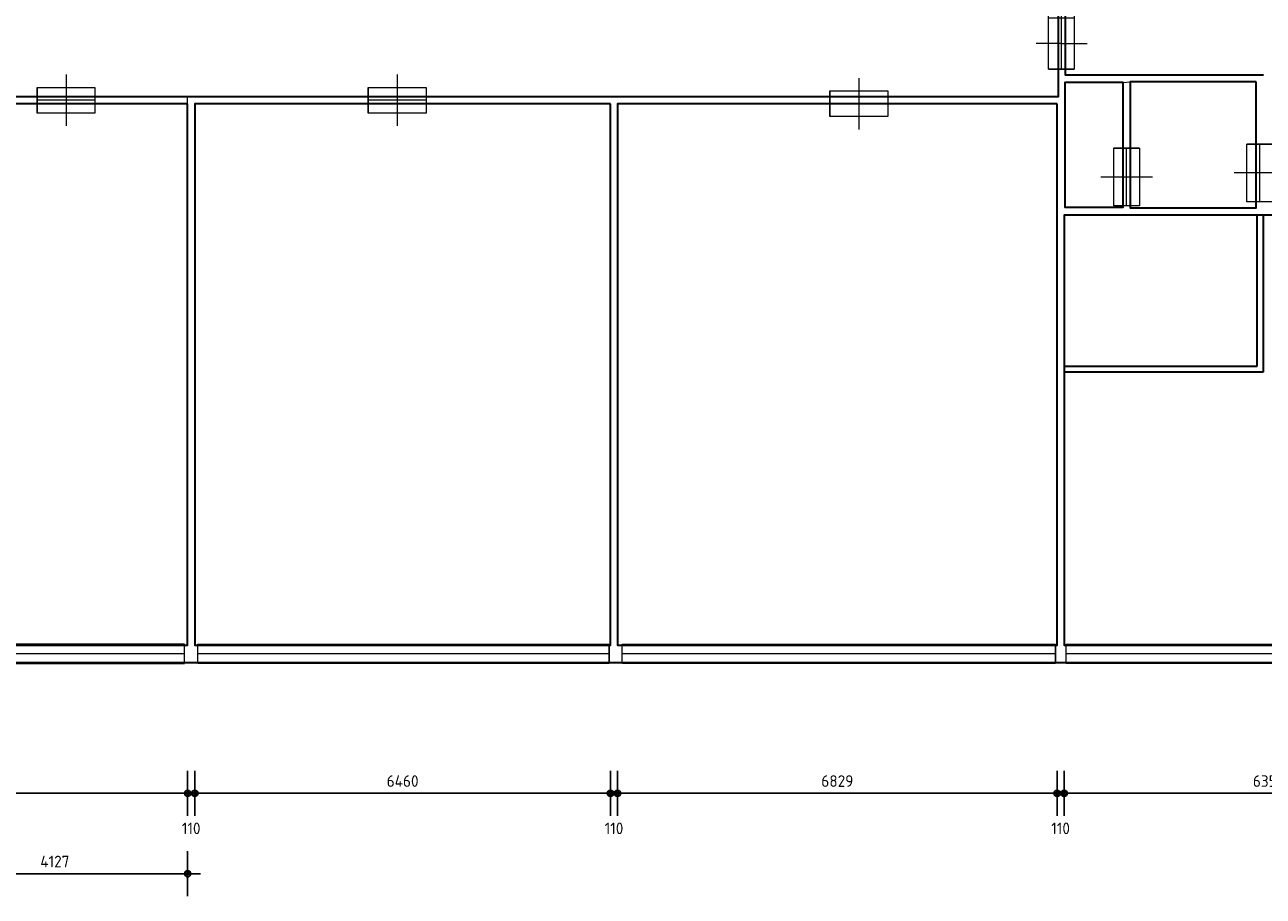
# Model space of a CAD drawing. Header units: millimetres. Extents: x 362177 to 5000048, y 157834 to 733119.
# Tile 117 of 152: x 648574 to 667817, y 624460 to 638006. Entities that reach past the tile are written whole.
import ezdxf

# ---------------------------------------------------------------- set-up
doc = ezdxf.new("R2010")
doc.units = ezdxf.units.MM
doc.layers.get('DEFPOINTS').update_dxf_attribs({"color": 255})
doc.layers.add('A--M$1A-_F123-', color=1, linetype='Continuous')
doc.layers.add('A--T$1A-_F123-_0_18MM', color=1, linetype='Continuous')
for name, color, linetype, lineweight in [('schets', 1, 'Continuous', 0), ('X-L21_C_buitenwanden', 7, 'Continuous', 30), ('X-L28_C_eiland bouwlaag', 7, 'Continuous', 30), ('X-L31_C_buitenwandopening', 1, 'Continuous', 5), ('X-L32_C_binnenwandopeningen', 3, 'Continuous', 5)]:
    doc.layers.add(name, color=color, linetype=linetype, lineweight=lineweight)
doc.styles.add('ALFA-0_18', font='iso3098.shx', dxfattribs={"height": 180})
doc.dimstyles.new('ALFA-0_18', dxfattribs={"dimscale": 100, "dimtxt": 0.18, "dimasz": 1, "dimexe": 1.25, "dimexo": 0.625, "dimgap": 1, "dimtad": 1, "dimdec": 0, "dimzin": 0, "dimdsep": 46, "dimtxsty": 'ALFA-0_18', "dimblk": 'diminfradot', "dimblk1": 'diminfradot', "dimblk2": 'diminfradot', "dimsah": 1, "dimcen": 2.5, "dimse1": 1, "dimse2": 1, "dimclrd": 141, "dimclrt": 1, "dimadec": 0, "dimazin": 0, "dimtfac": 1, "dimtmove": 2, "dimatfit": 3, "dimldrblk": 'diminfrapyl', "dimfxl": 1, "dimtolj": 1, "dimtzin": 0, "dimarcsym": 0})

# ---------------------------------------------------------------- blocks, each defined once
blk = doc.blocks.new('204_9')
blk.add_lwpolyline([(0, 0.238), (10, 0.238), (10, -0.238), (0, -0.238)], close=True)
at = {"layer": 'X-L31_C_buitenwandopening', "color": 1, "linetype": 'Continuous', "lineweight": 0}
for p, q in [((0, -0.238), (0, 0.238)), ((0, 0), (10, 0)), ((10, -0.238), (10, 0.238))]:
    blk.add_line(p, q, dxfattribs=at)
blk = doc.blocks.new('204_10')
blk.add_lwpolyline([(0, -0.235), (10, -0.235), (10, 0.235), (0, 0.235)], close=True)
at = {"layer": 'X-L31_C_buitenwandopening', "color": 1, "linetype": 'Continuous', "lineweight": 0}
for p, q in [((0, -0.235), (0, 0.235)), ((0, 0), (10, 0)), ((10, -0.235), (10, 0.235))]:
    blk.add_line(p, q, dxfattribs=at)
blk = doc.blocks.new('204_11')
blk.add_lwpolyline([(0, -0.223), (10, -0.223), (10, 0.223), (0, 0.223)], close=True)
at = {"layer": 'X-L31_C_buitenwandopening', "color": 1, "linetype": 'Continuous', "lineweight": 0}
for p, q in [((0, -0.223), (0, 0.223)), ((0, 0), (10, 0)), ((10, -0.223), (10, 0.223))]:
    blk.add_line(p, q, dxfattribs=at)
blk = doc.blocks.new('204_12')
blk.add_lwpolyline([(0, -0.24), (9.999, -0.24), (9.999, 0.24), (0, 0.24)], close=True)
at = {"layer": 'X-L31_C_buitenwandopening', "color": 1, "linetype": 'Continuous', "lineweight": 0}
for p, q in [((0, -0.24), (0, 0.24)), ((0, 0), (9.999, 0)), ((9.999, -0.24), (9.999, 0.24))]:
    blk.add_line(p, q, dxfattribs=at)
blk = doc.blocks.new('202')
at = {"linetype": 'Continuous', "lineweight": 0}
for p, q in [((4.5, 0), (4.5, 4)), ((0, -2), (0, 2)), ((9, -2), (9, 2)), ((0, 0), (9, 0)), ((4.5, -4), (4.5, 0))]:
    blk.add_line(p, q, dxfattribs=at)
blk.add_lwpolyline([(0, 2), (9, 2), (9, -2), (0, -2)], close=True)
blk = doc.blocks.new('205_9')
blk.add_lwpolyline([(0, 1.11), (9, 1.11), (9, -1.13), (0, -1.13)], close=True)
at = {"layer": 'X-L32_C_binnenwandopeningen', "linetype": 'Continuous', "lineweight": 0}
for p, q in [((2.25, -0.01), (2.25, 2.23)), ((6.75, -0.01), (6.75, 2.23)), ((0, -1.15), (0, 1.11)), ((4.5, -1.14), (4.5, 1.12)), ((4.5, -1.14), (4.5, 1.12)), ((9, -1.13), (9, 1.11)), ((2.25, 0.02), (2.25, -2.22)), ((6.75, 0.02), (6.75, -2.22)), ((9, -0.01), (0, -0.01))]:
    blk.add_line(p, q, dxfattribs=at)
blk = doc.blocks.new('diminfradot')
at = {"color": 0}
for p, q in [((0, -3.5), (0, 3.5)), ((-2, 0), (2, 0))]:
    blk.add_line(p, q, dxfattribs=at)
for radius in [0.5, 0.25]:
    blk.add_circle((0, 0), radius, dxfattribs=at)
blk = doc.blocks.new('*D1034')
at = {"layer": 'A--M$1A-_F123-', "color": 141, "lineweight": -2, "transparency": 16777216}
blk.add_line((644847, 626060), (651005, 626060), dxfattribs=at)
at = {"layer": 'DEFPOINTS', "color": 0, "transparency": 16777216}
for p in [(651105, 628362), (644747, 628092), (651105, 626060)]:
    blk.add_point(p, dxfattribs=at)
at = {"layer": 'A--M$1A-_F123-', "color": 141, "lineweight": -2, "transparency": 16777216, "xscale": 100, "yscale": 100, "zscale": 100, "rotation": 180}
blk.add_blockref('diminfradot', (644747, 626060), dxfattribs=at)
at = {"layer": 'A--M$1A-_F123-', "color": 141, "lineweight": -2, "transparency": 16777216, "xscale": 100, "yscale": 100, "zscale": 100}
blk.add_blockref('diminfradot', (651105, 626060), dxfattribs=at)
at = {"layer": 'A--M$1A-_F123-', "color": 1, "transparency": 16777216, "insert": (647926, 626250), "char_height": 180, "attachment_point": 5, "style": 'ALFA-0_18'}
blk.add_mtext('\\A1;6358', dxfattribs=at)
blk = doc.blocks.new('diminfrapyl')
at = {"color": 0}
blk.add_solid([(0, 0), (-4, 0.7), (-4, -0.7)], dxfattribs=at)
blk = doc.blocks.new('*D1035')
at = {"layer": 'A--M$1A-_F123-', "color": 141, "lineweight": -2, "transparency": 16777216}
for p, q in [((651005, 626060), (650905, 626060)), ((651105, 626060), (651215, 626060)), ((651315, 626060), (651415, 626060))]:
    blk.add_line(p, q, dxfattribs=at)
at = {"layer": 'DEFPOINTS', "color": 0, "transparency": 16777216}
for p in [(651105, 628362), (651215, 628362), (651215, 626060)]:
    blk.add_point(p, dxfattribs=at)
at = {"layer": 'A--M$1A-_F123-', "color": 141, "lineweight": -2, "transparency": 16777216, "xscale": 100, "yscale": 100, "zscale": 100}
blk.add_blockref('diminfradot', (651105, 626060), dxfattribs=at)
at = {"layer": 'A--M$1A-_F123-', "color": 141, "lineweight": -2, "transparency": 16777216, "xscale": 100, "yscale": 100, "zscale": 100, "rotation": 180}
blk.add_blockref('diminfradot', (651215, 626060), dxfattribs=at)
at = {"layer": 'A--M$1A-_F123-', "color": 1, "transparency": 16777216, "insert": (651160, 625515), "char_height": 180, "attachment_point": 5, "style": 'ALFA-0_18'}
blk.add_mtext('\\A1;110', dxfattribs=at)
blk = doc.blocks.new('*D1036')
at = {"layer": 'A--M$1A-_F123-', "color": 141, "lineweight": -2, "transparency": 16777216}
blk.add_line((651315, 626060), (657575, 626060), dxfattribs=at)
at = {"layer": 'DEFPOINTS', "color": 0, "transparency": 16777216}
for p in [(651215, 628362), (657675, 628362), (657675, 626060)]:
    blk.add_point(p, dxfattribs=at)
at = {"layer": 'A--M$1A-_F123-', "color": 141, "lineweight": -2, "transparency": 16777216, "xscale": 100, "yscale": 100, "zscale": 100, "rotation": 180}
blk.add_blockref('diminfradot', (651215, 626060), dxfattribs=at)
at = {"layer": 'A--M$1A-_F123-', "color": 141, "lineweight": -2, "transparency": 16777216, "xscale": 100, "yscale": 100, "zscale": 100}
blk.add_blockref('diminfradot', (657675, 626060), dxfattribs=at)
at = {"layer": 'A--M$1A-_F123-', "color": 1, "transparency": 16777216, "insert": (654445, 626250), "char_height": 180, "attachment_point": 5, "style": 'ALFA-0_18'}
blk.add_mtext('\\A1;6460', dxfattribs=at)
blk = doc.blocks.new('*D1037')
at = {"layer": 'A--M$1A-_F123-', "color": 141, "lineweight": -2, "transparency": 16777216}
for p, q in [((657575, 626060), (657475, 626060)), ((657675, 626060), (657785, 626060)), ((657885, 626060), (657985, 626060))]:
    blk.add_line(p, q, dxfattribs=at)
at = {"layer": 'DEFPOINTS', "color": 0, "transparency": 16777216}
for p in [(657675, 628362), (657785, 628362), (657785, 626060)]:
    blk.add_point(p, dxfattribs=at)
at = {"layer": 'A--M$1A-_F123-', "color": 141, "lineweight": -2, "transparency": 16777216, "xscale": 100, "yscale": 100, "zscale": 100}
blk.add_blockref('diminfradot', (657675, 626060), dxfattribs=at)
at = {"layer": 'A--M$1A-_F123-', "color": 141, "lineweight": -2, "transparency": 16777216, "xscale": 100, "yscale": 100, "zscale": 100, "rotation": 180}
blk.add_blockref('diminfradot', (657785, 626060), dxfattribs=at)
at = {"layer": 'A--M$1A-_F123-', "color": 1, "transparency": 16777216, "insert": (657730, 625515), "char_height": 180, "attachment_point": 5, "style": 'ALFA-0_18'}
blk.add_mtext('\\A1;110', dxfattribs=at)
blk = doc.blocks.new('*D1038')
at = {"layer": 'A--M$1A-_F123-', "color": 141, "lineweight": -2, "transparency": 16777216}
blk.add_line((657885, 626060), (664514, 626060), dxfattribs=at)
at = {"layer": 'DEFPOINTS', "color": 0, "transparency": 16777216}
for p in [(657785, 628362), (664614, 628362), (664614, 626060)]:
    blk.add_point(p, dxfattribs=at)
at = {"layer": 'A--M$1A-_F123-', "color": 141, "lineweight": -2, "transparency": 16777216, "xscale": 100, "yscale": 100, "zscale": 100, "rotation": 180}
blk.add_blockref('diminfradot', (657785, 626060), dxfattribs=at)
at = {"layer": 'A--M$1A-_F123-', "color": 141, "lineweight": -2, "transparency": 16777216, "xscale": 100, "yscale": 100, "zscale": 100}
blk.add_blockref('diminfradot', (664614, 626060), dxfattribs=at)
at = {"layer": 'A--M$1A-_F123-', "color": 1, "transparency": 16777216, "insert": (661199.5, 626250), "char_height": 180, "attachment_point": 5, "style": 'ALFA-0_18'}
blk.add_mtext('\\A1;6829', dxfattribs=at)
blk = doc.blocks.new('*D1039')
at = {"layer": 'A--M$1A-_F123-', "color": 141, "lineweight": -2, "transparency": 16777216}
for p, q in [((664514, 626060), (664414, 626060)), ((664614, 626060), (664724, 626060)), ((664824, 626060), (664924, 626060))]:
    blk.add_line(p, q, dxfattribs=at)
at = {"layer": 'DEFPOINTS', "color": 0, "transparency": 16777216}
for p in [(664614, 628362), (664724, 628362), (664724, 626060)]:
    blk.add_point(p, dxfattribs=at)
at = {"layer": 'A--M$1A-_F123-', "color": 141, "lineweight": -2, "transparency": 16777216, "xscale": 100, "yscale": 100, "zscale": 100}
blk.add_blockref('diminfradot', (664614, 626060), dxfattribs=at)
at = {"layer": 'A--M$1A-_F123-', "color": 141, "lineweight": -2, "transparency": 16777216, "xscale": 100, "yscale": 100, "zscale": 100, "rotation": 180}
blk.add_blockref('diminfradot', (664724, 626060), dxfattribs=at)
at = {"layer": 'A--M$1A-_F123-', "color": 1, "transparency": 16777216, "insert": (664669, 625515), "char_height": 180, "attachment_point": 5, "style": 'ALFA-0_18'}
blk.add_mtext('\\A1;110', dxfattribs=at)
blk = doc.blocks.new('*D1040')
at = {"layer": 'A--M$1A-_F123-', "color": 141, "lineweight": -2, "transparency": 16777216}
blk.add_line((664824, 626060), (670976, 626060), dxfattribs=at)
at = {"layer": 'DEFPOINTS', "color": 0, "transparency": 16777216}
for p in [(664724, 628362), (671076, 628362), (671076, 626060)]:
    blk.add_point(p, dxfattribs=at)
at = {"layer": 'A--M$1A-_F123-', "color": 141, "lineweight": -2, "transparency": 16777216, "xscale": 100, "yscale": 100, "zscale": 100, "rotation": 180}
blk.add_blockref('diminfradot', (664724, 626060), dxfattribs=at)
at = {"layer": 'A--M$1A-_F123-', "color": 141, "lineweight": -2, "transparency": 16777216, "xscale": 100, "yscale": 100, "zscale": 100}
blk.add_blockref('diminfradot', (671076, 626060), dxfattribs=at)
at = {"layer": 'A--M$1A-_F123-', "color": 1, "transparency": 16777216, "insert": (667900, 626250), "char_height": 180, "attachment_point": 5, "style": 'ALFA-0_18'}
blk.add_mtext('\\A1;6352', dxfattribs=at)
blk = doc.blocks.new('*D944')
at = {"layer": 'A--M$1A-_F123-', "color": 141, "lineweight": -2, "transparency": 16777216}
blk.add_line((647078, 624810), (651005, 624810), dxfattribs=at)
at = {"layer": 'DEFPOINTS', "color": 0, "transparency": 16777216}
for p in [(646978, 629783), (651105, 628362), (651105, 624810)]:
    blk.add_point(p, dxfattribs=at)
at = {"layer": 'A--M$1A-_F123-', "color": 141, "lineweight": -2, "transparency": 16777216, "xscale": 100, "yscale": 100, "zscale": 100, "rotation": 180}
blk.add_blockref('diminfradot', (646978, 624810), dxfattribs=at)
at = {"layer": 'A--M$1A-_F123-', "color": 141, "lineweight": -2, "transparency": 16777216, "xscale": 100, "yscale": 100, "zscale": 100}
blk.add_blockref('diminfradot', (651105, 624810), dxfattribs=at)
at = {"layer": 'A--M$1A-_F123-', "color": 1, "transparency": 16777216, "insert": (649041.5, 625000), "char_height": 180, "attachment_point": 5, "style": 'ALFA-0_18'}
blk.add_mtext('\\A1;4127', dxfattribs=at)
blk = doc.blocks.new('*D1017')
at = {"layer": 'A--M$1A-_F123-', "color": 141, "lineweight": -2, "transparency": 16777216}
blk.add_line((614818, 638899), (614818, 636878), dxfattribs=at)
at = {"layer": 'DEFPOINTS', "color": 0, "transparency": 16777216}
for p in [(650033, 638999), (614818, 636778), (651215, 636778)]:
    blk.add_point(p, dxfattribs=at)
at = {"layer": 'A--M$1A-_F123-', "color": 141, "lineweight": -2, "transparency": 16777216, "xscale": 100, "yscale": 100, "zscale": 100}
for p, rotation in [((614818, 638999), 90), ((614818, 636778), 270)]:
    blk.add_blockref('diminfradot', p, dxfattribs=dict(at, rotation=rotation))
at = {"layer": 'A--M$1A-_F123-', "color": 1, "transparency": 16777216, "insert": (614628, 637888.5), "char_height": 180, "attachment_point": 5, "rotation": 90, "style": 'ALFA-0_18'}
blk.add_mtext('\\A1;2221', dxfattribs=at)
blk = doc.blocks.new('*D1018')
at = {"layer": 'A--M$1A-_F123-', "color": 141, "lineweight": -2, "transparency": 16777216}
for p, q in [((614818, 636988), (614818, 637088)), ((614818, 636778), (614818, 636888)), ((614818, 636678), (614818, 636578))]:
    blk.add_line(p, q, dxfattribs=at)
at = {"layer": 'DEFPOINTS', "color": 0, "transparency": 16777216}
for p in [(614818, 636888), (651105, 636888), (651215, 636778)]:
    blk.add_point(p, dxfattribs=at)
at = {"layer": 'A--M$1A-_F123-', "color": 141, "lineweight": -2, "transparency": 16777216, "xscale": 100, "yscale": 100, "zscale": 100}
for p, rotation in [((614818, 636888), 270), ((614818, 636778), 90)]:
    blk.add_blockref('diminfradot', p, dxfattribs=dict(at, rotation=rotation))
at = {"layer": 'A--M$1A-_F123-', "color": 1, "transparency": 16777216, "insert": (614453, 636833), "char_height": 180, "attachment_point": 5, "rotation": 90, "style": 'ALFA-0_18'}
blk.add_mtext('\\A1;110', dxfattribs=at)
blk = doc.blocks.new('*D1019')
at = {"layer": 'A--M$1A-_F123-', "color": 141, "lineweight": -2, "transparency": 16777216}
blk.add_line((614818, 636788), (614818, 628462), dxfattribs=at)
at = {"layer": 'DEFPOINTS', "color": 0, "transparency": 16777216}
for p in [(651105, 636888), (614818, 628362), (651215, 628362)]:
    blk.add_point(p, dxfattribs=at)
at = {"layer": 'A--M$1A-_F123-', "color": 141, "lineweight": -2, "transparency": 16777216, "xscale": 100, "yscale": 100, "zscale": 100}
for p, rotation in [((614818, 636888), 90), ((614818, 628362), 270)]:
    blk.add_blockref('diminfradot', p, dxfattribs=dict(at, rotation=rotation))
at = {"layer": 'A--M$1A-_F123-', "color": 1, "transparency": 16777216, "insert": (614628, 632625), "char_height": 180, "attachment_point": 5, "rotation": 90, "style": 'ALFA-0_18'}
blk.add_mtext('\\A1;8526', dxfattribs=at)
blk = doc.blocks.new('*D1138')
at = {"layer": 'A--T$1A-_F123-_0_18MM', "color": 141, "lineweight": -2, "transparency": 16777216}
blk.add_line((613568, 628462), (613568, 632505), dxfattribs=at)
at = {"layer": 'DEFPOINTS', "color": 0, "transparency": 16777216}
for p in [(613568, 632605), (664724, 632605), (664724, 628362)]:
    blk.add_point(p, dxfattribs=at)
at = {"layer": 'A--T$1A-_F123-_0_18MM', "color": 141, "lineweight": -2, "transparency": 16777216, "xscale": 100, "yscale": 100, "zscale": 100}
for p, rotation in [((613568, 632605), 90), ((613568, 628362), 270)]:
    blk.add_blockref('diminfradot', p, dxfattribs=dict(at, rotation=rotation))
at = {"layer": 'A--T$1A-_F123-_0_18MM', "color": 1, "transparency": 16777216, "insert": (613378, 630483.5), "char_height": 180, "attachment_point": 5, "rotation": 90, "style": 'ALFA-0_18'}
blk.add_mtext('\\A1;4243', dxfattribs=at)
blk = doc.blocks.new('*D1139')
at = {"layer": 'A--T$1A-_F123-_0_18MM', "color": 141, "lineweight": -2, "transparency": 16777216}
for p, q in [((613568, 632799), (613568, 632899)), ((613568, 632605), (613568, 632699)), ((613568, 632505), (613568, 632405))]:
    blk.add_line(p, q, dxfattribs=at)
at = {"layer": 'DEFPOINTS', "color": 0, "transparency": 16777216}
for p in [(613568, 632699), (664724, 632699), (664724, 632605)]:
    blk.add_point(p, dxfattribs=at)
at = {"layer": 'A--T$1A-_F123-_0_18MM', "color": 141, "lineweight": -2, "transparency": 16777216, "xscale": 100, "yscale": 100, "zscale": 100}
for p, rotation in [((613568, 632699), 270), ((613568, 632605), 90)]:
    blk.add_blockref('diminfradot', p, dxfattribs=dict(at, rotation=rotation))
at = {"layer": 'A--T$1A-_F123-_0_18MM', "color": 1, "transparency": 16777216, "insert": (613203, 632652), "char_height": 180, "attachment_point": 5, "rotation": 90, "style": 'ALFA-0_18'}
blk.add_mtext('\\A1;94', dxfattribs=at)
blk = doc.blocks.new('*D1140')
at = {"layer": 'A--T$1A-_F123-_0_18MM', "color": 141, "lineweight": -2, "transparency": 16777216}
blk.add_line((613568, 632799), (613568, 634948), dxfattribs=at)
at = {"layer": 'DEFPOINTS', "color": 0, "transparency": 16777216}
for p in [(613568, 635048), (664724, 635048), (664724, 632699)]:
    blk.add_point(p, dxfattribs=at)
at = {"layer": 'A--T$1A-_F123-_0_18MM', "color": 141, "lineweight": -2, "transparency": 16777216, "xscale": 100, "yscale": 100, "zscale": 100}
for p, rotation in [((613568, 635048), 90), ((613568, 632699), 270)]:
    blk.add_blockref('diminfradot', p, dxfattribs=dict(at, rotation=rotation))
at = {"layer": 'A--T$1A-_F123-_0_18MM', "color": 1, "transparency": 16777216, "insert": (613378, 633873.5), "char_height": 180, "attachment_point": 5, "rotation": 90, "style": 'ALFA-0_18'}
blk.add_mtext('\\A1;2349', dxfattribs=at)
blk = doc.blocks.new('*D1141')
at = {"layer": 'A--T$1A-_F123-_0_18MM', "color": 141, "lineweight": -2, "transparency": 16777216}
for p, q in [((613568, 635270), (613568, 635370)), ((613568, 635048), (613568, 635170)), ((613568, 634948), (613568, 634848))]:
    blk.add_line(p, q, dxfattribs=at)
at = {"layer": 'DEFPOINTS', "color": 0, "transparency": 16777216}
for p in [(613568, 635170), (664724, 635048), (664732, 635170)]:
    blk.add_point(p, dxfattribs=at)
at = {"layer": 'A--T$1A-_F123-_0_18MM', "color": 141, "lineweight": -2, "transparency": 16777216, "xscale": 100, "yscale": 100, "zscale": 100}
for p, rotation in [((613568, 635170), 270), ((613568, 635048), 90)]:
    blk.add_blockref('diminfradot', p, dxfattribs=dict(at, rotation=rotation))
at = {"layer": 'A--T$1A-_F123-_0_18MM', "color": 1, "transparency": 16777216, "insert": (613203, 635109), "char_height": 180, "attachment_point": 5, "rotation": 90, "style": 'ALFA-0_18'}
blk.add_mtext('\\A1;122', dxfattribs=at)
blk = doc.blocks.new('*D1142')
at = {"layer": 'A--T$1A-_F123-_0_18MM', "color": 141, "lineweight": -2, "transparency": 16777216}
blk.add_line((613568, 635270), (613568, 637011), dxfattribs=at)
at = {"layer": 'DEFPOINTS', "color": 0, "transparency": 16777216}
for p in [(613568, 637111), (664732, 637111), (664732, 635170)]:
    blk.add_point(p, dxfattribs=at)
at = {"layer": 'A--T$1A-_F123-_0_18MM', "color": 141, "lineweight": -2, "transparency": 16777216, "xscale": 100, "yscale": 100, "zscale": 100}
for p, rotation in [((613568, 637111), 90), ((613568, 635170), 270)]:
    blk.add_blockref('diminfradot', p, dxfattribs=dict(at, rotation=rotation))
at = {"layer": 'A--T$1A-_F123-_0_18MM', "color": 1, "transparency": 16777216, "insert": (613378, 636140.5), "char_height": 180, "attachment_point": 5, "rotation": 90, "style": 'ALFA-0_18'}
blk.add_mtext('\\A1;1941', dxfattribs=at)
blk = doc.blocks.new('*D1143')
at = {"layer": 'A--T$1A-_F123-_0_18MM', "color": 141, "lineweight": -2, "transparency": 16777216}
for p, q in [((613568, 637327), (613568, 637427)), ((613568, 637111), (613568, 637227)), ((613568, 637011), (613568, 636911))]:
    blk.add_line(p, q, dxfattribs=at)
at = {"layer": 'DEFPOINTS', "color": 0, "transparency": 16777216}
for p in [(613568, 637227), (664739, 637227), (664732, 637111)]:
    blk.add_point(p, dxfattribs=at)
at = {"layer": 'A--T$1A-_F123-_0_18MM', "color": 141, "lineweight": -2, "transparency": 16777216, "xscale": 100, "yscale": 100, "zscale": 100}
for p, rotation in [((613568, 637227), 270), ((613568, 637111), 90)]:
    blk.add_blockref('diminfradot', p, dxfattribs=dict(at, rotation=rotation))
at = {"layer": 'A--T$1A-_F123-_0_18MM', "color": 1, "transparency": 16777216, "insert": (613203, 637169), "char_height": 180, "attachment_point": 5, "rotation": 90, "style": 'ALFA-0_18'}
blk.add_mtext('\\A1;116', dxfattribs=at)
blk = doc.blocks.new('*D1144')
at = {"layer": 'A--T$1A-_F123-_0_18MM', "color": 141, "lineweight": -2, "transparency": 16777216}
blk.add_line((613568, 637327), (613568, 639787), dxfattribs=at)
at = {"layer": 'DEFPOINTS', "color": 0, "transparency": 16777216}
for p in [(613568, 639887), (664739, 639887), (664739, 637227)]:
    blk.add_point(p, dxfattribs=at)
at = {"layer": 'A--T$1A-_F123-_0_18MM', "color": 141, "lineweight": -2, "transparency": 16777216, "xscale": 100, "yscale": 100, "zscale": 100}
for p, rotation in [((613568, 639887), 90), ((613568, 637227), 270)]:
    blk.add_blockref('diminfradot', p, dxfattribs=dict(at, rotation=rotation))
at = {"layer": 'A--T$1A-_F123-_0_18MM', "color": 1, "transparency": 16777216, "insert": (613378, 638557), "char_height": 180, "attachment_point": 5, "rotation": 90, "style": 'ALFA-0_18'}
blk.add_mtext('\\A1;2660', dxfattribs=at)

msp = doc.modelspace()

# ---------------------------------------------------------------- linework, layer by layer
at = {"layer": 'schets', "color": 252, "linetype": 'Continuous', "lineweight": 0}
for p, q in [((665640, 637111), (665750, 637120)), ((651105, 636778), (651105, 636888))]:
    msp.add_line(p, q, dxfattribs=at)
at = {"layer": 'X-L21_C_buitenwanden'}
msp.add_lwpolyline([(696807, 647836), (644747, 647836), (644747, 648702), (644308, 648702), (644308, 644954), (637860, 644954), (637860, 646507), (637429, 646507), (637429, 645684), (621521, 645684), (621521, 646507), (621068, 646507), (621068, 629441), (621521, 629441), (621521, 630258), (637429, 630258), (637429, 629441), (637860, 629441), (637860, 630902), (644308, 630902), (644308, 627272), (644747, 627272), (644747, 628092), (696807, 628092)], dxfattribs=at)
at = {"layer": 'X-L28_C_eiland bouwlaag'}
for p, q in [((667722, 632699), (667722, 635048)), ((667816, 635048), (667816, 632605)), ((664724, 632699), (667722, 632699)), ((667816, 632605), (664724, 632605))]:
    msp.add_line(p, q, dxfattribs=at)
for points in [[(671079, 639887), (664739, 639887), (664739, 637227), (667819, 637227)], [(645808, 638843), (645808, 638999), (664629, 638999), (664629, 636888), (645808, 636888), (645808, 637043)]]:
    msp.add_lwpolyline(points, dxfattribs=at)
for points in [[(665640, 637111), (664732, 637111), (664732, 635170), (665640, 635170)], [(667708, 637120), (665750, 637120), (665750, 635162), (667708, 635162)], [(651105, 636778), (646978, 636778), (646978, 629783), (644748, 629783), (644747, 628362), (651105, 628362)], [(657675, 636778), (651215, 636778), (651215, 628362), (657675, 628362)], [(664614, 636778), (657785, 636778), (657785, 628362), (664614, 628362)], [(671076, 635038), (668913, 635038), (668913, 634512), (668819, 634512), (668819, 635048), (664724, 635048), (664724, 628362), (671076, 628362)]]:
    msp.add_lwpolyline(points, close=True, dxfattribs=at)

# ---------------------------------------------------------------- block references
at = {"layer": 'X-L31_C_buitenwandopening', "linetype": 'Continuous', "lineweight": 0, "extrusion": (0, 0, -1)}
for name, p, xscale, yscale, zscale in [('204_9', (-651058, 628227), 629.1215750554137, 629.1215750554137, 629.1215750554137), ('204_10', (-657654, 628227), 639.2688174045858, 639.2688174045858, 639.2688174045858), ('204_11', (-664588, 628227), 673.092648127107, 673.092648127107, 673.092648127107), ('204_12', (-671014, 628227), 625.7394713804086, 625.7394713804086, 625.7394713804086)]:
    msp.add_blockref(name, p, dxfattribs=dict(at, xscale=xscale, yscale=yscale, zscale=zscale))
at = {"layer": 'X-L32_C_binnenwandopeningen', "linetype": 'Continuous', "lineweight": 0}
for name, p, xscale, yscale, zscale, rotation in [('205_9', (664684, 638916), 177.7776742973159, 177.7776742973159, 177.7776742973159, 270), ('202', (649665, 636833), 100.0000003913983, 100.0000003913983, 100.0000003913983, 180.0050692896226), ('202', (654809, 636833), 100.0000003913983, 100.0000003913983, 100.0000003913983, 180.0050692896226), ('202', (661985, 636778), 100.0000003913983, 100.0000003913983, 100.0000003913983, 180.0050692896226), ('202', (665695, 635189), 100.0000000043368, 100.0000000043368, 100.0000000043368, 89.99946639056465), ('202', (667763, 635252), 100.0000000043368, 100.0000000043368, 100.0000000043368, 89.99946639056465)]:
    msp.add_blockref(name, p, dxfattribs=dict(at, xscale=xscale, yscale=yscale, zscale=zscale, rotation=rotation))

# ---------------------------------------------------------------- dimensions: what is measured, and where the dimension line sits
at = {"layer": 'A--M$1A-_F123-'}
for base, p1, p2, picture, middle in [((614818, 636778), (650033, 638999), (651215, 636778), '*D1017', (614628, 637888.5)), ((614818, 636888), (651215, 636778), (651105, 636888), '*D1018', (614453, 636833)), ((614818, 628362), (651105, 636888), (651215, 628362), '*D1019', (614628, 632625))]:
    dim = msp.add_linear_dim(base=base, p1=p1, p2=p2, angle=90, dimstyle='ALFA-0_18', override={"dimclrd": 141}, dxfattribs=at)
    dim.commit()
    dim.dimension.update_dxf_attribs({"geometry": picture, "text_midpoint": middle})
for base, p1, p2, picture, middle in [((651105, 624810), (646978, 629783), (651105, 628362), '*D944', (649041.5, 625000)), ((651105, 626060), (644747, 628092), (651105, 628362), '*D1034', (647926, 626250)), ((651215, 626060), (651105, 628362), (651215, 628362), '*D1035', (651160, 625515)), ((657675, 626060), (651215, 628362), (657675, 628362), '*D1036', (654445, 626250)), ((657785, 626060), (657675, 628362), (657785, 628362), '*D1037', (657730, 625515)), ((664614, 626060), (657785, 628362), (664614, 628362), '*D1038', (661199.5, 626250)), ((664724, 626060), (664614, 628362), (664724, 628362), '*D1039', (664669, 625515)), ((671076, 626060), (664724, 628362), (671076, 628362), '*D1040', (667900, 626250))]:
    dim = msp.add_linear_dim(base=base, p1=p1, p2=p2, dimstyle='ALFA-0_18', override={"dimclrd": 141}, dxfattribs=at)
    dim.commit()
    dim.dimension.update_dxf_attribs({"geometry": picture, "text_midpoint": middle})
at = {"layer": 'A--T$1A-_F123-_0_18MM'}
for base, p1, p2, picture, middle in [((613568, 639887), (664739, 637227), (664739, 639887), '*D1144', (613378, 638557)), ((613568, 637227), (664732, 637111), (664739, 637227), '*D1143', (613203, 637169)), ((613568, 637111), (664732, 635170), (664732, 637111), '*D1142', (613378, 636140.5)), ((613568, 635170), (664724, 635048), (664732, 635170), '*D1141', (613203, 635109)), ((613568, 635048), (664724, 632699), (664724, 635048), '*D1140', (613378, 633873.5)), ((613568, 632699), (664724, 632605), (664724, 632699), '*D1139', (613203, 632652)), ((613568, 632605), (664724, 628362), (664724, 632605), '*D1138', (613378, 630483.5))]:
    dim = msp.add_linear_dim(base=base, p1=p1, p2=p2, angle=90, dimstyle='ALFA-0_18', dxfattribs=at)
    dim.commit()
    dim.dimension.update_dxf_attribs({"geometry": picture, "text_midpoint": middle})

doc.saveas('drawing.dxf')
